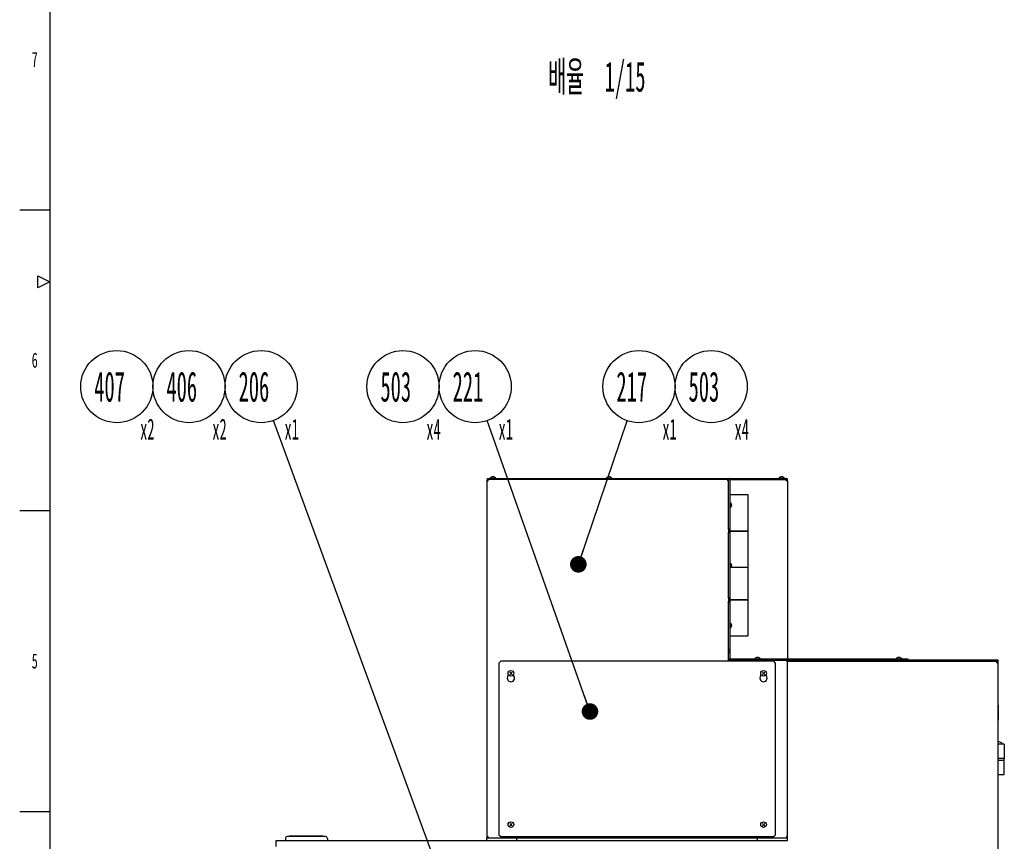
# Model space of a CAD drawing. Header units: millimetres. Extents: x 0 to 12585, y -1 to 8895.
# Tile 5 of 52: x 300 to 2755, y 3075 to 5124. Entities that reach past the tile are written whole.
import ezdxf

# ---------------------------------------------------------------- set-up
doc = ezdxf.new("R2010")
doc.units = ezdxf.units.MM
doc.header["$LTSCALE"] = 693.825
doc.layers.get('0').update_dxf_attribs({"linetype": 'CONTINUOUS'})
for name, color, linetype in [('02___PRT_ALL_AXES', 7, 'CONTINUOUS'), ('7_ALL_FEATURES', 7, 'CONTINUOUS'), ('ALL_AXIS', 7, 'CONTINUOUS'), ('ALL_COSM_SKETCH', 7, 'CONTINUOUS')]:
    doc.layers.add(name, color=color, linetype=linetype)
doc.styles.get("Standard").update_dxf_attribs({"font": 'txt', "width": 0.5})
doc.styles.add('TEXTSTYLE_2', font='txt', dxfattribs={"width": 0.6})
doc.dimstyles.get("Standard").update_dxf_attribs({"dimtxt": 52.5, "dimasz": 41.4, "dimexe": 2, "dimexo": 1, "dimtad": 1, "dimdec": 3, "dimdsep": 46, "dimtxsty": 'Standard', "dimblk": '_FILLED', "dimblk1": '_FILLED', "dimblk2": '_FILLED', "dimcen": 0.09, "dimadec": 3, "dimazin": 2, "dimtol": 1, "dimtp": 0.05, "dimtm": 0.05, "dimtfac": 1, "dimtdec": 3, "dimtofl": 0, "dimtmove": 0, "dimatfit": 3, "dimldrblk": '_FILLED', "dimfxl": 0, "dimtolj": 1, "dimarcsym": 0})

# ---------------------------------------------------------------- blocks, each defined once
blk = doc.blocks.new('_FILLED')
at = {"color": 0, "linetype": 'ByBlock'}
blk.add_solid([(0, 0), (-1, 0.163), (-1, -0.163)], dxfattribs=at)
blk = doc.blocks.new('BOM BALLOON 99_BL25', base_point=(912.6, 4187.9))
at = {"color": 2, "linetype": 'Continuous'}
blk.add_circle((902.1, 4209), 90, dxfattribs=at)
at = {"color": 2, "linetype": 'Continuous', "width": 0.5}
for s, height, p in [('206', 75, (845.9, 4171.5)), ('x1', 52.5, (960.5, 4076.8))]:
    blk.add_text(s, height=height, dxfattribs=at).set_placement(p)
blk = doc.blocks.new('BOM BALLOON 110_BL27', base_point=(1854.7, 4187.9))
at = {"color": 2, "linetype": 'Continuous'}
blk.add_circle((1844.3, 4209), 90, dxfattribs=at)
at = {"color": 2, "linetype": 'Continuous', "width": 0.5}
for s, height, p in [('217', 75, (1788, 4171.5)), ('x1', 52.5, (1902.7, 4076.8))]:
    blk.add_text(s, height=height, dxfattribs=at).set_placement(p)
blk = doc.blocks.new('BOM BALLOON 114_BL28', base_point=(1446.3, 4187.9))
at = {"color": 2, "linetype": 'Continuous'}
blk.add_circle((1435.8, 4209), 90, dxfattribs=at)
at = {"color": 2, "linetype": 'Continuous', "width": 0.5}
for s, height, p in [('221', 75, (1379.6, 4171.5)), ('x1', 52.5, (1494.2, 4076.8))]:
    blk.add_text(s, height=height, dxfattribs=at).set_placement(p)
blk = doc.blocks.new('BOM BALLOON 215_BL62', base_point=(2034.7, 4187.9))
at = {"color": 2, "linetype": 'Continuous'}
blk.add_circle((2024.3, 4209), 90, dxfattribs=at)
at = {"color": 2, "linetype": 'Continuous', "width": 0.5}
for s, height, p in [('503', 75, (1968, 4171.5)), ('x4', 52.5, (2082.7, 4076.8))]:
    blk.add_text(s, height=height, dxfattribs=at).set_placement(p)
blk = doc.blocks.new('BOM BALLOON 216_BL63', base_point=(1266.3, 4187.9))
at = {"color": 2, "linetype": 'Continuous'}
blk.add_circle((1255.8, 4209), 90, dxfattribs=at)
at = {"color": 2, "linetype": 'Continuous', "width": 0.5}
for s, height, p in [('503', 75, (1199.6, 4171.5)), ('x4', 52.5, (1314.2, 4076.8))]:
    blk.add_text(s, height=height, dxfattribs=at).set_placement(p)
blk = doc.blocks.new('BOM BALLOON 220_BL64', base_point=(732.6, 4187.9))
at = {"color": 2, "linetype": 'Continuous'}
blk.add_circle((722.1, 4209), 90, dxfattribs=at)
at = {"color": 2, "linetype": 'Continuous', "width": 0.5}
for s, height, p in [('406', 75, (665.9, 4171.5)), ('x2', 52.5, (780.5, 4076.8))]:
    blk.add_text(s, height=height, dxfattribs=at).set_placement(p)
blk = doc.blocks.new('BOM BALLOON 221_BL65', base_point=(552.6, 4187.9))
at = {"color": 2, "linetype": 'Continuous'}
blk.add_circle((542.1, 4209), 90, dxfattribs=at)
at = {"color": 2, "linetype": 'Continuous', "width": 0.5}
for s, height, p in [('407', 75, (485.9, 4171.5)), ('x2', 52.5, (600.5, 4076.8))]:
    blk.add_text(s, height=height, dxfattribs=at).set_placement(p)

msp = doc.modelspace()

# ---------------------------------------------------------------- linework, layer by layer
at = {"color": 7, "linetype": 'Continuous'}
for p, q in [((375, 8759.9999), (375, 150)), ((2739.9608, 3414.7717), (2740.4108, 3414.7717)), ((2740.4108, 3414.7717), (2740.4108, 3377.2717)), ((2739.9608, 3377.2717), (2740.4108, 3377.2717)), ((1062.5857, 3087.0217), (967.3359, 3087.0217)), ((975.2108, 3089.2717), (1054.7108, 3089.2717))]:
    msp.add_line(p, q, dxfattribs=at)
at = {"color": 2, "linetype": 'Continuous'}
for p, q in [((300.0002, 4649.9998), (375, 4649.9998)), ((345.0001, 4454.9998), (345.0001, 4485.0001)), ((345.0001, 4485.0001), (375, 4469.9997)), ((375, 4469.9997), (345.0001, 4454.9998)), ((300.0002, 3899.9997), (375, 3899.9997)), ((300.0002, 3149.9997), (375, 3149.9997))]:
    msp.add_line(p, q, dxfattribs=at)
at = {"color": 3, "linetype": 'Continuous'}
for p, q in [((2214.9608, 3077.2717), (2214.9608, 3523.7889)), ((2736.5108, 3520.3717), (2736.5108, 3523.8217)), ((2736.5108, 3520.3717), (2739.9608, 3520.3717)), ((2739.9608, 939.7717), (2739.9608, 3520.3717)), ((2755.3357, 3317.2717), (2739.9608, 3317.2717)), ((2755.3358, 3317.2717), (2755.3358, 3282.0217)), ((2755.3357, 3282.0217), (2739.9608, 3282.0217)), ((2739.9608, 3277.5217), (2755.3357, 3277.5217)), ((2755.3358, 3242.2717), (2755.3358, 3277.5217)), ((2739.9608, 3242.2717), (2755.3357, 3242.2717)), ((939.9608, 3062.1302), (939.9608, 3077.2717)), ((939.9608, 3077.2717), (2214.9608, 3077.2717))]:
    msp.add_line(p, q, dxfattribs=at)
at = {"color": 7, "linetype": 'Continuous'}
for centre, radius, start, end in [((967.3358, 3082.1467), 4.875, 90, 180), ((975.2108, 3087.0217), 2.25, 90, 180), ((1054.7108, 3087.0217), 2.25, 0, 90), ((1062.5858, 3082.1467), 4.875, 0, 90)]:
    msp.add_arc(centre, radius, start, end, dxfattribs=at)
at = {"layer": '02___PRT_ALL_AXES', "color": 7, "linetype": 'Continuous'}
for p, q in [((2754.9608, 3277.5217), (2754.9608, 3282.0217)), ((962.4608, 3082.1467), (962.4608, 3077.2717)), ((1067.4608, 3082.1467), (1067.4608, 3077.2717))]:
    msp.add_line(p, q, dxfattribs=at)
for centre in [(1524.9608, 3482.2717), (2154.9608, 3482.2717)]:
    msp.add_arc(centre, 9, 125.7381686, 54.2618314, dxfattribs=at)
at = {"layer": '7_ALL_FEATURES', "color": 7, "linetype": 'Continuous'}
for p, q in [((1466.4608, 3977.2717), (1466.4608, 3980.2717)), ((1470.9608, 3977.2717), (1470.9608, 3980.2717)), ((2208.9608, 3980.2717), (2208.9608, 3977.2717)), ((2213.4608, 3980.2717), (2213.4608, 3977.2717)), ((1467.9608, 3977.2717), (1466.4608, 3977.2717)), ((2067.9608, 3977.2717), (1469.4608, 3977.2717)), ((2067.9608, 3852.7717), (2067.9608, 3977.2717)), ((2070.9608, 3977.2717), (2210.4608, 3977.2717)), ((2070.9608, 3939.7717), (2115.9608, 3939.7717)), ((2115.9608, 3939.7717), (2115.9608, 3849.7717)), ((2067.9608, 3854.2717), (2070.9608, 3854.2717)), ((2067.9608, 3849.7717), (2115.9608, 3849.7717)), ((2067.9608, 3849.0217), (2115.9608, 3849.0217)), ((2067.9608, 3681.0217), (2067.9608, 3846.0217)), ((2070.9608, 3844.5217), (2067.9608, 3844.5217)), ((2070.9608, 3849.0217), (2070.9608, 3678.0217)), ((2115.9608, 3849.0217), (2115.9608, 3678.0217)), ((2073.4698, 3759.0217), (2115.9608, 3759.0217)), ((2070.9608, 3682.5217), (2067.9608, 3682.5217)), ((2067.9608, 3678.0217), (2115.9608, 3678.0217)), ((2067.9608, 3677.2717), (2115.9608, 3677.2717)), ((2067.9608, 3552.7717), (2067.9608, 3674.2717)), ((2067.9608, 3672.7717), (2070.9608, 3672.7717)), ((2115.9608, 3677.2717), (2115.9608, 3587.2717)), ((2070.9608, 3587.2717), (2115.9608, 3587.2717)), ((2067.9608, 3554.2717), (2070.9608, 3554.2717)), ((2070.9608, 3549.7717), (2067.9608, 3549.7717)), ((2070.9608, 3545.2717), (2067.9608, 3545.2717)), ((2070.9608, 3549.7717), (2070.9608, 3530.2717)), ((1499.4608, 3524.2717), (1494.9608, 3519.7717)), ((1494.9608, 3519.7717), (1494.9608, 3091.5217)), ((2180.4608, 3524.2717), (1499.4608, 3524.2717)), ((2070.9608, 3530.2717), (2514.9608, 3530.2717)), ((2184.9608, 3519.7717), (2180.4608, 3524.2717)), ((2184.9608, 3091.5217), (2184.9608, 3519.7717)), ((2214.9608, 3523.8217), (2214.9608, 3527.2717)), ((2739.9608, 3527.2717), (2214.9608, 3527.2717)), ((2514.9608, 3530.2717), (2514.9608, 3527.2717)), ((2739.9608, 3520.3717), (2739.9608, 3527.2717)), ((2749.5608, 3321.0217), (2739.9608, 3324.0217)), ((2749.5608, 3321.0217), (2749.5608, 3317.2717)), ((1464.9608, 3077.2717), (1464.9608, 3084.0217)), ((1464.9608, 3084.0217), (2214.9608, 3084.0217)), ((1464.9608, 3077.2717), (2214.9608, 3077.2717)), ((1494.9608, 3091.5217), (1499.4608, 3087.0217)), ((1499.4608, 3087.0217), (2180.4608, 3087.0217)), ((1539.9608, 3077.2717), (1539.9608, 3084.0217)), ((2139.9608, 3077.2717), (2139.9608, 3084.0217)), ((2180.4608, 3087.0217), (2184.9608, 3091.5217)), ((2214.9608, 3077.2717), (2214.9608, 3084.0217))]:
    msp.add_line(p, q, dxfattribs=at)
at = {"layer": '7_ALL_FEATURES', "color": 3, "linetype": 'Continuous'}
for p, q in [((1466.4608, 3980.2717), (2213.4608, 3980.2717)), ((1464.9608, 3974.2717), (1464.9608, 3087.0217)), ((1464.9608, 3974.2717), (1467.9608, 3974.2717)), ((1467.9608, 3974.2717), (1467.9608, 3977.2717)), ((1469.4608, 3977.2717), (1467.9608, 3977.2717)), ((2064.9608, 3977.2717), (2064.9608, 3974.2717)), ((2067.9608, 3974.2717), (2064.9608, 3974.2717)), ((2070.9608, 3977.2717), (2070.9608, 3849.7717)), ((2210.4608, 3977.2717), (2211.9608, 3977.2717)), ((2211.9608, 3974.2717), (2211.9608, 3977.2717)), ((2211.9608, 3974.2717), (2214.9608, 3974.2717)), ((2214.9608, 3974.2717), (2214.9608, 3530.2717)), ((2067.9608, 3852.7717), (2067.9608, 3846.0217)), ((2067.9608, 3681.0217), (2067.9608, 3674.2717)), ((2070.9608, 3677.2717), (2070.9608, 3549.7717)), ((2067.9608, 3527.2717), (2067.9608, 3552.7717)), ((2067.9608, 3527.2717), (2214.9608, 3527.2717)), ((2211.9608, 3527.2717), (2211.9608, 3524.2717)), ((2214.9608, 3524.2717), (2211.9608, 3524.2717)), ((2739.9608, 3523.8217), (2214.9608, 3523.8217)), ((1464.9608, 3087.0217), (1467.9608, 3087.0217)), ((1467.9608, 3084.0217), (1467.9608, 3087.0217)), ((2211.9608, 3087.0217), (2211.9608, 3084.0217)), ((2214.9608, 3087.0217), (2211.9608, 3087.0217))]:
    msp.add_line(p, q, dxfattribs=at)
for centre, start, end in [((2067.9608, 3977.2717), 0, 90), ((1467.9608, 3974.2717), 90, 180), ((2211.9608, 3974.2717), 0, 90), ((2070.9608, 3530.2717), 180, 270), ((1467.9608, 3087.0217), 180, 270), ((2211.9608, 3087.0217), 281.462832, 326.25)]:
    msp.add_arc(centre, 3, start, end, dxfattribs=at)
at = {"layer": 'ALL_AXIS', "color": 7, "linetype": 'Continuous'}
for p, q in [((1472.9108, 3980.7044), (1472.9108, 3980.2717)), ((1472.9108, 3980.7044), (1487.0108, 3980.7044)), ((1487.0108, 3980.7044), (1487.0108, 3980.2717)), ((1762.4108, 3980.7044), (1762.4108, 3980.2717)), ((1762.4108, 3980.7044), (1776.5108, 3980.7044)), ((1776.5108, 3980.7044), (1776.5108, 3980.2717)), ((2192.9108, 3980.7044), (2192.9108, 3980.2717)), ((2192.9108, 3980.7044), (2207.0108, 3980.7044)), ((2207.0108, 3980.7044), (2207.0108, 3980.2717)), ((2071.3935, 3920.5717), (2070.9608, 3920.5717)), ((2071.3935, 3906.4717), (2070.9608, 3906.4717)), ((2071.3935, 3906.4717), (2071.3935, 3920.5717)), ((2071.3935, 3770.5717), (2070.9608, 3770.5717)), ((2071.3935, 3756.4717), (2071.3935, 3770.5717)), ((2071.3935, 3756.4717), (2070.9608, 3756.4717)), ((2071.3935, 3620.5717), (2070.9608, 3620.5717)), ((2071.3935, 3606.4717), (2071.3935, 3620.5717)), ((2071.3935, 3606.4717), (2070.9608, 3606.4717)), ((2132.9108, 3530.7044), (2132.9108, 3530.2717)), ((2132.9108, 3530.7044), (2147.0108, 3530.7044)), ((2147.0108, 3530.7044), (2147.0108, 3530.2717)), ((2485.4108, 3530.7044), (2485.4108, 3530.2717)), ((2485.4108, 3530.7044), (2499.5108, 3530.7044)), ((2499.5108, 3530.7044), (2499.5108, 3530.2717))]:
    msp.add_line(p, q, dxfattribs=at)
for centre in [(1524.9608, 3494.2717), (2154.9608, 3494.2717), (1524.9608, 3117.0217), (2154.9608, 3117.0217)]:
    msp.add_circle(centre, 7.05, dxfattribs=at)
for centre, start, end in [((1479.9608, 3974.8717), 39.6019271, 140.3980729), ((1769.4608, 3974.8717), 39.6019271, 140.3980729), ((2199.9608, 3974.8717), 39.6019271, 140.3980729), ((2065.5608, 3913.5217), 309.6019271, 50.3980729), ((2065.5608, 3763.5217), 309.6019271, 50.3980729), ((2065.5608, 3613.5217), 309.6019271, 50.3980729), ((2139.9608, 3524.8717), 39.6019271, 140.3980729), ((2492.4608, 3524.8717), 39.6019271, 140.3980729)]:
    msp.add_arc(centre, 9.15, start, end, dxfattribs=at)
at = {"layer": 'ALL_COSM_SKETCH', "color": 7, "linetype": 'Continuous'}
for p, q in [((1527.9519, 3497.2628), (1521.9697, 3491.2807)), ((1527.9519, 3491.2807), (1521.9697, 3497.2628)), ((2157.9519, 3497.2628), (2151.9697, 3491.2807)), ((2157.9519, 3491.2807), (2151.9697, 3497.2628)), ((1527.9519, 3120.0128), (1521.9697, 3114.0307)), ((1527.9519, 3114.0307), (1521.9697, 3120.0128)), ((2157.9519, 3120.0128), (2151.9697, 3114.0307)), ((2157.9519, 3114.0307), (2151.9697, 3120.0128))]:
    msp.add_line(p, q, dxfattribs=at)
for points, knots in [([(1478.9581, 3983.9112), (1478.9164, 3983.9004), (1478.8332, 3983.8788), (1478.7289, 3983.8514), (1478.6563, 3983.833), (1478.6142, 3983.8214), (1478.5699, 3983.8056), (1478.5152, 3983.7874), (1478.4493, 3983.7648), (1478.3833, 3983.7425), (1478.3288, 3983.7237), (1478.2842, 3983.7092), (1478.243, 3983.6925), (1478.1724, 3983.6623), (1478.091, 3983.628), (1478.0201, 3983.5983), (1477.9794, 3983.5808), (1477.9495, 3983.5691), (1477.917, 3983.5518), (1477.8747, 3983.5306), (1477.8002, 3983.4927), (1477.7154, 3983.4496), (1477.6406, 3983.4121), (1477.5987, 3983.3902), (1477.5604, 3983.3667), (1477.5113, 3983.3378), (1477.4528, 3983.3029), (1477.3943, 3983.2682), (1477.3453, 3983.2387), (1477.3067, 3983.2164), (1477.2763, 3983.1962), (1477.2456, 3983.1749), (1477.1843, 3983.1328), (1477.0923, 3983.0695), (1477.0106, 3983.0134), (1476.9697, 3982.9853)], [0, 0, 0, 0, 0.0625, 0.125, 0.15625, 0.171875, 0.1875, 0.21875, 0.25, 0.28125, 0.3125, 0.328125, 0.34375, 0.375, 0.4375, 0.46875, 0.484375, 0.5, 0.515625, 0.53125, 0.5625, 0.625, 0.65625, 0.671875, 0.6875, 0.71875, 0.75, 0.78125, 0.8125, 0.828125, 0.84375, 0.859375, 0.875, 0.9375, 1, 1, 1, 1]), ([(1479.9608, 3984.0217), (1479.9213, 3984.021), (1479.862, 3984.0202), (1479.783, 3984.0183), (1479.7336, 3984.0154), (1479.6942, 3984.0134), (1479.6692, 3984.012), (1479.65, 3984.0112), (1479.628, 3984.0094), (1479.5883, 3984.0057), (1479.5431, 3984.0018), (1479.4986, 3983.9977), (1479.4632, 3983.995), (1479.4352, 3983.991), (1479.3954, 3983.9861), (1479.3561, 3983.981), (1479.3219, 3983.9768), (1479.3017, 3983.9741), (1479.2787, 3983.9702), (1479.2509, 3983.9657), (1479.206, 3983.9583), (1479.161, 3983.9511), (1479.1166, 3983.9435), (1479.0538, 3983.9303), (1479.0004, 3983.9198), (1478.9581, 3983.9112)], [0, 0, 0, 0, 0.125, 0.1875, 0.25, 0.28125, 0.3125, 0.328125, 0.34375, 0.375, 0.4375, 0.46875, 0.5, 0.53125, 0.5625, 0.625, 0.65625, 0.671875, 0.6875, 0.71875, 0.75, 0.8125, 0.84375, 0.875, 1, 1, 1, 1]), ([(1480.9635, 3983.9112), (1480.9244, 3983.9192), (1480.8657, 3983.9313), (1480.7875, 3983.9468), (1480.7383, 3983.9547), (1480.6992, 3983.9614), (1480.6744, 3983.9655), (1480.6553, 3983.9689), (1480.6334, 3983.9719), (1480.5937, 3983.977), (1480.5487, 3983.983), (1480.5042, 3983.9888), (1480.469, 3983.9938), (1480.4409, 3983.996), (1480.401, 3983.9999), (1480.3616, 3984.0035), (1480.3274, 3984.0069), (1480.3072, 3984.0086), (1480.284, 3984.0098), (1480.2561, 3984.0115), (1480.2109, 3984.014), (1480.1656, 3984.0167), (1480.1209, 3984.0189), (1480.0574, 3984.0197), (1480.0036, 3984.0209), (1479.9608, 3984.0217)], [0, 0, 0, 0, 0.125, 0.1875, 0.25, 0.28125, 0.3125, 0.328125, 0.34375, 0.375, 0.4375, 0.46875, 0.5, 0.53125, 0.5625, 0.625, 0.65625, 0.671875, 0.6875, 0.71875, 0.75, 0.8125, 0.84375, 0.875, 1, 1, 1, 1]), ([(1482.9519, 3982.9853), (1482.9138, 3983.0116), (1482.8378, 3983.0641), (1482.7424, 3983.1298), (1482.6763, 3983.1759), (1482.6376, 3983.2019), (1482.5953, 3983.2265), (1482.5436, 3983.2578), (1482.4811, 3983.2951), (1482.4187, 3983.3325), (1482.3669, 3983.3632), (1482.3249, 3983.389), (1482.2848, 3983.4102), (1482.2153, 3983.4452), (1482.1354, 3983.4861), (1482.0659, 3983.5217), (1482.0258, 3983.5419), (1481.9969, 3983.5576), (1481.9635, 3983.5709), (1481.9205, 3983.5894), (1481.8446, 3983.6216), (1481.7584, 3983.6581), (1481.6824, 3983.6908), (1481.6396, 3983.7084), (1481.5988, 3983.7217), (1481.5472, 3983.7397), (1481.4855, 3983.7608), (1481.4239, 3983.782), (1481.3721, 3983.7994), (1481.3317, 3983.814), (1481.2877, 3983.8262), (1481.2091, 3983.8465), (1481.0976, 3983.876), (1481.0082, 3983.8994), (1480.9635, 3983.9112)], [0, 0, 0, 0, 0.0625, 0.125, 0.15625, 0.171875, 0.1875, 0.21875, 0.25, 0.28125, 0.3125, 0.328125, 0.34375, 0.375, 0.4375, 0.46875, 0.484375, 0.5, 0.515625, 0.53125, 0.5625, 0.625, 0.65625, 0.671875, 0.6875, 0.71875, 0.75, 0.78125, 0.8125, 0.828125, 0.84375, 0.875, 0.9375, 1, 1, 1, 1]), ([(1768.4581, 3983.9112), (1768.4164, 3983.9004), (1768.3332, 3983.8788), (1768.2289, 3983.8514), (1768.1563, 3983.833), (1768.1142, 3983.8214), (1768.0699, 3983.8056), (1768.0152, 3983.7874), (1767.9493, 3983.7648), (1767.8833, 3983.7425), (1767.8288, 3983.7237), (1767.7842, 3983.7092), (1767.743, 3983.6925), (1767.6724, 3983.6623), (1767.591, 3983.628), (1767.5201, 3983.5983), (1767.4794, 3983.5808), (1767.4495, 3983.5691), (1767.417, 3983.5518), (1767.3747, 3983.5306), (1767.3002, 3983.4927), (1767.2154, 3983.4496), (1767.1406, 3983.4121), (1767.0987, 3983.3902), (1767.0604, 3983.3667), (1767.0113, 3983.3378), (1766.9528, 3983.3029), (1766.8943, 3983.2682), (1766.8453, 3983.2387), (1766.8067, 3983.2164), (1766.7763, 3983.1962), (1766.7456, 3983.1749), (1766.6843, 3983.1328), (1766.5923, 3983.0695), (1766.5106, 3983.0134), (1766.4697, 3982.9853)], [0, 0, 0, 0, 0.0625, 0.125, 0.15625, 0.171875, 0.1875, 0.21875, 0.25, 0.28125, 0.3125, 0.328125, 0.34375, 0.375, 0.4375, 0.46875, 0.484375, 0.5, 0.515625, 0.53125, 0.5625, 0.625, 0.65625, 0.671875, 0.6875, 0.71875, 0.75, 0.78125, 0.8125, 0.828125, 0.84375, 0.859375, 0.875, 0.9375, 1, 1, 1, 1]), ([(1769.4608, 3984.0217), (1769.4213, 3984.021), (1769.362, 3984.0202), (1769.283, 3984.0183), (1769.2336, 3984.0154), (1769.1942, 3984.0134), (1769.1692, 3984.012), (1769.15, 3984.0112), (1769.128, 3984.0094), (1769.0883, 3984.0057), (1769.0431, 3984.0018), (1768.9986, 3983.9977), (1768.9632, 3983.995), (1768.9352, 3983.991), (1768.8954, 3983.9861), (1768.8561, 3983.981), (1768.8219, 3983.9768), (1768.8017, 3983.9741), (1768.7787, 3983.9702), (1768.7509, 3983.9657), (1768.706, 3983.9583), (1768.661, 3983.9511), (1768.6166, 3983.9435), (1768.5538, 3983.9303), (1768.5004, 3983.9198), (1768.4581, 3983.9112)], [0, 0, 0, 0, 0.125, 0.1875, 0.25, 0.28125, 0.3125, 0.328125, 0.34375, 0.375, 0.4375, 0.46875, 0.5, 0.53125, 0.5625, 0.625, 0.65625, 0.671875, 0.6875, 0.71875, 0.75, 0.8125, 0.84375, 0.875, 1, 1, 1, 1]), ([(1770.4635, 3983.9112), (1770.4244, 3983.9192), (1770.3657, 3983.9313), (1770.2875, 3983.9468), (1770.2383, 3983.9547), (1770.1992, 3983.9614), (1770.1744, 3983.9655), (1770.1553, 3983.9689), (1770.1334, 3983.9719), (1770.0937, 3983.977), (1770.0487, 3983.983), (1770.0042, 3983.9888), (1769.969, 3983.9938), (1769.9409, 3983.996), (1769.901, 3983.9999), (1769.8616, 3984.0035), (1769.8274, 3984.0069), (1769.8072, 3984.0086), (1769.784, 3984.0098), (1769.7561, 3984.0115), (1769.7109, 3984.014), (1769.6656, 3984.0167), (1769.6209, 3984.0189), (1769.5574, 3984.0197), (1769.5036, 3984.0209), (1769.4608, 3984.0217)], [0, 0, 0, 0, 0.125, 0.1875, 0.25, 0.28125, 0.3125, 0.328125, 0.34375, 0.375, 0.4375, 0.46875, 0.5, 0.53125, 0.5625, 0.625, 0.65625, 0.671875, 0.6875, 0.71875, 0.75, 0.8125, 0.84375, 0.875, 1, 1, 1, 1]), ([(1772.4519, 3982.9853), (1772.4138, 3983.0116), (1772.3378, 3983.0641), (1772.2424, 3983.1298), (1772.1763, 3983.1759), (1772.1376, 3983.2019), (1772.0953, 3983.2265), (1772.0436, 3983.2578), (1771.9811, 3983.2951), (1771.9187, 3983.3325), (1771.8669, 3983.3632), (1771.8249, 3983.389), (1771.7848, 3983.4102), (1771.7153, 3983.4452), (1771.6354, 3983.4861), (1771.5659, 3983.5217), (1771.5258, 3983.5419), (1771.4969, 3983.5576), (1771.4635, 3983.5709), (1771.4205, 3983.5894), (1771.3446, 3983.6216), (1771.2584, 3983.6581), (1771.1824, 3983.6908), (1771.1396, 3983.7084), (1771.0988, 3983.7217), (1771.0472, 3983.7397), (1770.9855, 3983.7608), (1770.9239, 3983.782), (1770.8721, 3983.7994), (1770.8317, 3983.814), (1770.7877, 3983.8262), (1770.7091, 3983.8465), (1770.5976, 3983.876), (1770.5082, 3983.8994), (1770.4635, 3983.9112)], [0, 0, 0, 0, 0.0625, 0.125, 0.15625, 0.171875, 0.1875, 0.21875, 0.25, 0.28125, 0.3125, 0.328125, 0.34375, 0.375, 0.4375, 0.46875, 0.484375, 0.5, 0.515625, 0.53125, 0.5625, 0.625, 0.65625, 0.671875, 0.6875, 0.71875, 0.75, 0.78125, 0.8125, 0.828125, 0.84375, 0.875, 0.9375, 1, 1, 1, 1]), ([(2198.9581, 3983.9112), (2198.9164, 3983.9004), (2198.8332, 3983.8788), (2198.7289, 3983.8514), (2198.6563, 3983.833), (2198.6142, 3983.8214), (2198.5699, 3983.8056), (2198.5152, 3983.7874), (2198.4493, 3983.7648), (2198.3833, 3983.7425), (2198.3288, 3983.7237), (2198.2842, 3983.7092), (2198.243, 3983.6925), (2198.1724, 3983.6623), (2198.091, 3983.628), (2198.0201, 3983.5983), (2197.9794, 3983.5808), (2197.9495, 3983.5691), (2197.917, 3983.5518), (2197.8747, 3983.5306), (2197.8002, 3983.4927), (2197.7154, 3983.4496), (2197.6406, 3983.4121), (2197.5987, 3983.3902), (2197.5604, 3983.3667), (2197.5113, 3983.3378), (2197.4528, 3983.3029), (2197.3943, 3983.2682), (2197.3453, 3983.2387), (2197.3067, 3983.2164), (2197.2763, 3983.1962), (2197.2456, 3983.1749), (2197.1843, 3983.1328), (2197.0923, 3983.0695), (2197.0106, 3983.0134), (2196.9697, 3982.9853)], [0, 0, 0, 0, 0.0625, 0.125, 0.15625, 0.171875, 0.1875, 0.21875, 0.25, 0.28125, 0.3125, 0.328125, 0.34375, 0.375, 0.4375, 0.46875, 0.484375, 0.5, 0.515625, 0.53125, 0.5625, 0.625, 0.65625, 0.671875, 0.6875, 0.71875, 0.75, 0.78125, 0.8125, 0.828125, 0.84375, 0.859375, 0.875, 0.9375, 1, 1, 1, 1]), ([(2199.9608, 3984.0217), (2199.9213, 3984.021), (2199.862, 3984.0202), (2199.783, 3984.0183), (2199.7336, 3984.0154), (2199.6942, 3984.0134), (2199.6692, 3984.012), (2199.65, 3984.0112), (2199.628, 3984.0094), (2199.5883, 3984.0057), (2199.5431, 3984.0018), (2199.4986, 3983.9977), (2199.4632, 3983.995), (2199.4352, 3983.991), (2199.3954, 3983.9861), (2199.3561, 3983.981), (2199.3219, 3983.9768), (2199.3017, 3983.9741), (2199.2787, 3983.9702), (2199.2509, 3983.9657), (2199.206, 3983.9583), (2199.161, 3983.9511), (2199.1166, 3983.9435), (2199.0538, 3983.9303), (2199.0004, 3983.9198), (2198.9581, 3983.9112)], [0, 0, 0, 0, 0.125, 0.1875, 0.25, 0.28125, 0.3125, 0.328125, 0.34375, 0.375, 0.4375, 0.46875, 0.5, 0.53125, 0.5625, 0.625, 0.65625, 0.671875, 0.6875, 0.71875, 0.75, 0.8125, 0.84375, 0.875, 1, 1, 1, 1]), ([(2200.9635, 3983.9112), (2200.9244, 3983.9192), (2200.8657, 3983.9313), (2200.7875, 3983.9468), (2200.7383, 3983.9547), (2200.6992, 3983.9614), (2200.6744, 3983.9655), (2200.6553, 3983.9689), (2200.6334, 3983.9719), (2200.5937, 3983.977), (2200.5487, 3983.983), (2200.5042, 3983.9888), (2200.469, 3983.9938), (2200.4409, 3983.996), (2200.401, 3983.9999), (2200.3616, 3984.0035), (2200.3274, 3984.0069), (2200.3072, 3984.0086), (2200.284, 3984.0098), (2200.2561, 3984.0115), (2200.2109, 3984.014), (2200.1656, 3984.0167), (2200.1209, 3984.0189), (2200.0574, 3984.0197), (2200.0036, 3984.0209), (2199.9608, 3984.0217)], [0, 0, 0, 0, 0.125, 0.1875, 0.25, 0.28125, 0.3125, 0.328125, 0.34375, 0.375, 0.4375, 0.46875, 0.5, 0.53125, 0.5625, 0.625, 0.65625, 0.671875, 0.6875, 0.71875, 0.75, 0.8125, 0.84375, 0.875, 1, 1, 1, 1]), ([(2202.9519, 3982.9853), (2202.9138, 3983.0116), (2202.8378, 3983.0641), (2202.7424, 3983.1298), (2202.6763, 3983.1759), (2202.6376, 3983.2019), (2202.5953, 3983.2265), (2202.5436, 3983.2578), (2202.4811, 3983.2951), (2202.4187, 3983.3325), (2202.3669, 3983.3632), (2202.3249, 3983.389), (2202.2848, 3983.4102), (2202.2153, 3983.4452), (2202.1354, 3983.4861), (2202.0659, 3983.5217), (2202.0258, 3983.5419), (2201.9969, 3983.5576), (2201.9635, 3983.5709), (2201.9205, 3983.5894), (2201.8446, 3983.6216), (2201.7584, 3983.6581), (2201.6824, 3983.6908), (2201.6396, 3983.7084), (2201.5988, 3983.7217), (2201.5472, 3983.7397), (2201.4855, 3983.7608), (2201.4239, 3983.782), (2201.3721, 3983.7994), (2201.3317, 3983.814), (2201.2877, 3983.8262), (2201.2091, 3983.8465), (2201.0976, 3983.876), (2201.0082, 3983.8994), (2200.9635, 3983.9112)], [0, 0, 0, 0, 0.0625, 0.125, 0.15625, 0.171875, 0.1875, 0.21875, 0.25, 0.28125, 0.3125, 0.328125, 0.34375, 0.375, 0.4375, 0.46875, 0.484375, 0.5, 0.515625, 0.53125, 0.5625, 0.625, 0.65625, 0.671875, 0.6875, 0.71875, 0.75, 0.78125, 0.8125, 0.828125, 0.84375, 0.875, 0.9375, 1, 1, 1, 1]), ([(2073.6743, 3916.5128), (2073.7006, 3916.4747), (2073.7532, 3916.3987), (2073.8188, 3916.3034), (2073.865, 3916.2372), (2073.891, 3916.1985), (2073.9156, 3916.1562), (2073.9469, 3916.1045), (2073.9841, 3916.0421), (2074.0216, 3915.9796), (2074.0523, 3915.9278), (2074.0781, 3915.8859), (2074.0993, 3915.8457), (2074.1343, 3915.7762), (2074.1752, 3915.6964), (2074.2108, 3915.6269), (2074.2309, 3915.5867), (2074.2467, 3915.5578), (2074.26, 3915.5244), (2074.2785, 3915.4815), (2074.3106, 3915.4056), (2074.3472, 3915.3193), (2074.3799, 3915.2433), (2074.3975, 3915.2005), (2074.4107, 3915.1598), (2074.4288, 3915.1081), (2074.4498, 3915.0464), (2074.4711, 3914.9848), (2074.4885, 3914.933), (2074.5031, 3914.8926), (2074.5153, 3914.8486), (2074.5356, 3914.77), (2074.5651, 3914.6585), (2074.5885, 3914.5691), (2074.6002, 3914.5244)], [0, 0, 0, 0, 0.0625, 0.125, 0.15625, 0.171875, 0.1875, 0.21875, 0.25, 0.28125, 0.3125, 0.328125, 0.34375, 0.375, 0.4375, 0.46875, 0.484375, 0.5, 0.515625, 0.53125, 0.5625, 0.625, 0.65625, 0.671875, 0.6875, 0.71875, 0.75, 0.78125, 0.8125, 0.828125, 0.84375, 0.875, 0.9375, 1, 1, 1, 1]), ([(2074.6002, 3912.519), (2074.5894, 3912.4774), (2074.5678, 3912.3941), (2074.5405, 3912.2899), (2074.5221, 3912.2173), (2074.5104, 3912.1752), (2074.4947, 3912.1308), (2074.4764, 3912.0761), (2074.4539, 3912.0102), (2074.4316, 3911.9443), (2074.4127, 3911.8897), (2074.3982, 3911.8451), (2074.3815, 3911.8039), (2074.3513, 3911.7333), (2074.3171, 3911.6519), (2074.2874, 3911.581), (2074.2698, 3911.5403), (2074.2582, 3911.5104), (2074.2408, 3911.478), (2074.2197, 3911.4356), (2074.1817, 3911.3611), (2074.1387, 3911.2763), (2074.1012, 3911.2015), (2074.0793, 3911.1597), (2074.0557, 3911.1213), (2074.0269, 3911.0722), (2073.992, 3911.0137), (2073.9573, 3910.9552), (2073.9278, 3910.9063), (2073.9055, 3910.8676), (2073.8852, 3910.8373), (2073.864, 3910.8065), (2073.8219, 3910.7453), (2073.7586, 3910.6533), (2073.7024, 3910.5715), (2073.6743, 3910.5307)], [0, 0, 0, 0, 0.0625, 0.125, 0.15625, 0.171875, 0.1875, 0.21875, 0.25, 0.28125, 0.3125, 0.328125, 0.34375, 0.375, 0.4375, 0.46875, 0.484375, 0.5, 0.515625, 0.53125, 0.5625, 0.625, 0.65625, 0.671875, 0.6875, 0.71875, 0.75, 0.78125, 0.8125, 0.828125, 0.84375, 0.859375, 0.875, 0.9375, 1, 1, 1, 1]), ([(2074.6002, 3914.5244), (2074.6082, 3914.4853), (2074.6204, 3914.4267), (2074.6359, 3914.3484), (2074.6438, 3914.2993), (2074.6505, 3914.2601), (2074.6546, 3914.2353), (2074.6579, 3914.2163), (2074.661, 3914.1943), (2074.6661, 3914.1547), (2074.6721, 3914.1097), (2074.6778, 3914.0652), (2074.6829, 3914.0299), (2074.6851, 3914.0018), (2074.689, 3913.9619), (2074.6926, 3913.9226), (2074.6959, 3913.8884), (2074.6977, 3913.8681), (2074.6988, 3913.845), (2074.7005, 3913.817), (2074.7031, 3913.7718), (2074.7058, 3913.7265), (2074.708, 3913.6819), (2074.7087, 3913.6183), (2074.71, 3913.5645), (2074.7108, 3913.5217)], [0, 0, 0, 0, 0.125, 0.1875, 0.25, 0.28125, 0.3125, 0.328125, 0.34375, 0.375, 0.4375, 0.46875, 0.5, 0.53125, 0.5625, 0.625, 0.65625, 0.671875, 0.6875, 0.71875, 0.75, 0.8125, 0.84375, 0.875, 1, 1, 1, 1]), ([(2074.7108, 3913.5217), (2074.7101, 3913.4822), (2074.7093, 3913.4229), (2074.7074, 3913.3439), (2074.7044, 3913.2945), (2074.7025, 3913.2551), (2074.7011, 3913.2302), (2074.7003, 3913.211), (2074.6984, 3913.189), (2074.6948, 3913.1492), (2074.6909, 3913.1041), (2074.6868, 3913.0595), (2074.684, 3913.0241), (2074.6801, 3912.9962), (2074.6752, 3912.9563), (2074.6701, 3912.917), (2074.6659, 3912.8828), (2074.6632, 3912.8626), (2074.6593, 3912.8397), (2074.6548, 3912.8119), (2074.6474, 3912.7669), (2074.6402, 3912.7219), (2074.6326, 3912.6775), (2074.6194, 3912.6147), (2074.6088, 3912.5614), (2074.6002, 3912.519)], [0, 0, 0, 0, 0.125, 0.1875, 0.25, 0.28125, 0.3125, 0.328125, 0.34375, 0.375, 0.4375, 0.46875, 0.5, 0.53125, 0.5625, 0.625, 0.65625, 0.671875, 0.6875, 0.71875, 0.75, 0.8125, 0.84375, 0.875, 1, 1, 1, 1]), ([(2073.6743, 3766.5128), (2073.7006, 3766.4747), (2073.7532, 3766.3987), (2073.8188, 3766.3034), (2073.865, 3766.2372), (2073.891, 3766.1985), (2073.9156, 3766.1562), (2073.9469, 3766.1045), (2073.9841, 3766.0421), (2074.0216, 3765.9796), (2074.0523, 3765.9278), (2074.0781, 3765.8859), (2074.0993, 3765.8457), (2074.1343, 3765.7762), (2074.1752, 3765.6964), (2074.2108, 3765.6269), (2074.2309, 3765.5867), (2074.2467, 3765.5578), (2074.26, 3765.5244), (2074.2785, 3765.4815), (2074.3106, 3765.4056), (2074.3472, 3765.3193), (2074.3799, 3765.2433), (2074.3975, 3765.2005), (2074.4107, 3765.1598), (2074.4288, 3765.1081), (2074.4498, 3765.0464), (2074.4711, 3764.9848), (2074.4885, 3764.933), (2074.5031, 3764.8926), (2074.5153, 3764.8486), (2074.5356, 3764.77), (2074.5651, 3764.6585), (2074.5885, 3764.5691), (2074.6002, 3764.5244)], [0, 0, 0, 0, 0.0625, 0.125, 0.15625, 0.171875, 0.1875, 0.21875, 0.25, 0.28125, 0.3125, 0.328125, 0.34375, 0.375, 0.4375, 0.46875, 0.484375, 0.5, 0.515625, 0.53125, 0.5625, 0.625, 0.65625, 0.671875, 0.6875, 0.71875, 0.75, 0.78125, 0.8125, 0.828125, 0.84375, 0.875, 0.9375, 1, 1, 1, 1]), ([(2074.6002, 3762.519), (2074.5894, 3762.4774), (2074.5678, 3762.3941), (2074.5405, 3762.2899), (2074.5221, 3762.2173), (2074.5104, 3762.1752), (2074.4947, 3762.1308), (2074.4764, 3762.0761), (2074.4539, 3762.0102), (2074.4316, 3761.9443), (2074.4127, 3761.8897), (2074.3982, 3761.8451), (2074.3815, 3761.8039), (2074.3513, 3761.7333), (2074.3171, 3761.6519), (2074.2874, 3761.581), (2074.2698, 3761.5403), (2074.2582, 3761.5104), (2074.2408, 3761.478), (2074.2197, 3761.4356), (2074.1817, 3761.3611), (2074.1387, 3761.2763), (2074.1012, 3761.2015), (2074.0793, 3761.1597), (2074.0557, 3761.1213), (2074.0269, 3761.0722), (2073.992, 3761.0137), (2073.9573, 3760.9552), (2073.9278, 3760.9063), (2073.9055, 3760.8676), (2073.8852, 3760.8373), (2073.864, 3760.8065), (2073.8219, 3760.7453), (2073.7586, 3760.6533), (2073.7024, 3760.5715), (2073.6743, 3760.5307)], [0, 0, 0, 0, 0.0625, 0.125, 0.15625, 0.171875, 0.1875, 0.21875, 0.25, 0.28125, 0.3125, 0.328125, 0.34375, 0.375, 0.4375, 0.46875, 0.484375, 0.5, 0.515625, 0.53125, 0.5625, 0.625, 0.65625, 0.671875, 0.6875, 0.71875, 0.75, 0.78125, 0.8125, 0.828125, 0.84375, 0.859375, 0.875, 0.9375, 1, 1, 1, 1]), ([(2074.6002, 3764.5244), (2074.6082, 3764.4853), (2074.6204, 3764.4267), (2074.6359, 3764.3484), (2074.6438, 3764.2993), (2074.6505, 3764.2601), (2074.6546, 3764.2353), (2074.6579, 3764.2163), (2074.661, 3764.1943), (2074.6661, 3764.1547), (2074.6721, 3764.1097), (2074.6778, 3764.0652), (2074.6829, 3764.0299), (2074.6851, 3764.0018), (2074.689, 3763.9619), (2074.6926, 3763.9226), (2074.6959, 3763.8884), (2074.6977, 3763.8681), (2074.6988, 3763.845), (2074.7005, 3763.817), (2074.7031, 3763.7718), (2074.7058, 3763.7265), (2074.708, 3763.6819), (2074.7087, 3763.6183), (2074.71, 3763.5645), (2074.7108, 3763.5217)], [0, 0, 0, 0, 0.125, 0.1875, 0.25, 0.28125, 0.3125, 0.328125, 0.34375, 0.375, 0.4375, 0.46875, 0.5, 0.53125, 0.5625, 0.625, 0.65625, 0.671875, 0.6875, 0.71875, 0.75, 0.8125, 0.84375, 0.875, 1, 1, 1, 1]), ([(2074.7108, 3763.5217), (2074.7101, 3763.4822), (2074.7093, 3763.4229), (2074.7074, 3763.3439), (2074.7044, 3763.2945), (2074.7025, 3763.2551), (2074.7011, 3763.2302), (2074.7003, 3763.211), (2074.6984, 3763.189), (2074.6948, 3763.1492), (2074.6909, 3763.1041), (2074.6868, 3763.0595), (2074.684, 3763.0241), (2074.6801, 3762.9962), (2074.6752, 3762.9563), (2074.6701, 3762.917), (2074.6659, 3762.8828), (2074.6632, 3762.8626), (2074.6593, 3762.8397), (2074.6548, 3762.8119), (2074.6474, 3762.7669), (2074.6402, 3762.7219), (2074.6326, 3762.6775), (2074.6194, 3762.6147), (2074.6088, 3762.5614), (2074.6002, 3762.519)], [0, 0, 0, 0, 0.125, 0.1875, 0.25, 0.28125, 0.3125, 0.328125, 0.34375, 0.375, 0.4375, 0.46875, 0.5, 0.53125, 0.5625, 0.625, 0.65625, 0.671875, 0.6875, 0.71875, 0.75, 0.8125, 0.84375, 0.875, 1, 1, 1, 1]), ([(2073.6743, 3616.5128), (2073.7006, 3616.4747), (2073.7532, 3616.3987), (2073.8188, 3616.3034), (2073.865, 3616.2372), (2073.891, 3616.1985), (2073.9156, 3616.1562), (2073.9469, 3616.1045), (2073.9841, 3616.0421), (2074.0216, 3615.9796), (2074.0523, 3615.9278), (2074.0781, 3615.8859), (2074.0993, 3615.8457), (2074.1343, 3615.7762), (2074.1752, 3615.6964), (2074.2108, 3615.6269), (2074.2309, 3615.5867), (2074.2467, 3615.5578), (2074.26, 3615.5244), (2074.2785, 3615.4815), (2074.3106, 3615.4056), (2074.3472, 3615.3193), (2074.3799, 3615.2433), (2074.3975, 3615.2005), (2074.4107, 3615.1598), (2074.4288, 3615.1081), (2074.4498, 3615.0464), (2074.4711, 3614.9848), (2074.4885, 3614.933), (2074.5031, 3614.8926), (2074.5153, 3614.8486), (2074.5356, 3614.77), (2074.5651, 3614.6585), (2074.5885, 3614.5691), (2074.6002, 3614.5244)], [0, 0, 0, 0, 0.0625, 0.125, 0.15625, 0.171875, 0.1875, 0.21875, 0.25, 0.28125, 0.3125, 0.328125, 0.34375, 0.375, 0.4375, 0.46875, 0.484375, 0.5, 0.515625, 0.53125, 0.5625, 0.625, 0.65625, 0.671875, 0.6875, 0.71875, 0.75, 0.78125, 0.8125, 0.828125, 0.84375, 0.875, 0.9375, 1, 1, 1, 1]), ([(2074.6002, 3612.519), (2074.5894, 3612.4774), (2074.5678, 3612.3941), (2074.5405, 3612.2899), (2074.5221, 3612.2173), (2074.5104, 3612.1752), (2074.4947, 3612.1308), (2074.4764, 3612.0761), (2074.4539, 3612.0102), (2074.4316, 3611.9443), (2074.4127, 3611.8897), (2074.3982, 3611.8451), (2074.3815, 3611.8039), (2074.3513, 3611.7333), (2074.3171, 3611.6519), (2074.2874, 3611.581), (2074.2698, 3611.5403), (2074.2582, 3611.5104), (2074.2408, 3611.478), (2074.2197, 3611.4356), (2074.1817, 3611.3611), (2074.1387, 3611.2763), (2074.1012, 3611.2015), (2074.0793, 3611.1597), (2074.0557, 3611.1213), (2074.0269, 3611.0722), (2073.992, 3611.0137), (2073.9573, 3610.9552), (2073.9278, 3610.9063), (2073.9055, 3610.8676), (2073.8852, 3610.8373), (2073.864, 3610.8065), (2073.8219, 3610.7453), (2073.7586, 3610.6533), (2073.7024, 3610.5715), (2073.6743, 3610.5307)], [0, 0, 0, 0, 0.0625, 0.125, 0.15625, 0.171875, 0.1875, 0.21875, 0.25, 0.28125, 0.3125, 0.328125, 0.34375, 0.375, 0.4375, 0.46875, 0.484375, 0.5, 0.515625, 0.53125, 0.5625, 0.625, 0.65625, 0.671875, 0.6875, 0.71875, 0.75, 0.78125, 0.8125, 0.828125, 0.84375, 0.859375, 0.875, 0.9375, 1, 1, 1, 1]), ([(2074.6002, 3614.5244), (2074.6082, 3614.4853), (2074.6204, 3614.4267), (2074.6359, 3614.3484), (2074.6438, 3614.2993), (2074.6505, 3614.2601), (2074.6546, 3614.2353), (2074.6579, 3614.2163), (2074.661, 3614.1943), (2074.6661, 3614.1547), (2074.6721, 3614.1097), (2074.6778, 3614.0652), (2074.6829, 3614.0299), (2074.6851, 3614.0018), (2074.689, 3613.9619), (2074.6926, 3613.9226), (2074.6959, 3613.8884), (2074.6977, 3613.8681), (2074.6988, 3613.845), (2074.7005, 3613.817), (2074.7031, 3613.7718), (2074.7058, 3613.7265), (2074.708, 3613.6819), (2074.7087, 3613.6183), (2074.71, 3613.5645), (2074.7108, 3613.5217)], [0, 0, 0, 0, 0.125, 0.1875, 0.25, 0.28125, 0.3125, 0.328125, 0.34375, 0.375, 0.4375, 0.46875, 0.5, 0.53125, 0.5625, 0.625, 0.65625, 0.671875, 0.6875, 0.71875, 0.75, 0.8125, 0.84375, 0.875, 1, 1, 1, 1]), ([(2074.7108, 3613.5217), (2074.7101, 3613.4822), (2074.7093, 3613.4229), (2074.7074, 3613.3439), (2074.7044, 3613.2945), (2074.7025, 3613.2551), (2074.7011, 3613.2302), (2074.7003, 3613.211), (2074.6984, 3613.189), (2074.6948, 3613.1492), (2074.6909, 3613.1041), (2074.6868, 3613.0595), (2074.684, 3613.0241), (2074.6801, 3612.9962), (2074.6752, 3612.9563), (2074.6701, 3612.917), (2074.6659, 3612.8828), (2074.6632, 3612.8626), (2074.6593, 3612.8397), (2074.6548, 3612.8119), (2074.6474, 3612.7669), (2074.6402, 3612.7219), (2074.6326, 3612.6775), (2074.6194, 3612.6147), (2074.6088, 3612.5614), (2074.6002, 3612.519)], [0, 0, 0, 0, 0.125, 0.1875, 0.25, 0.28125, 0.3125, 0.328125, 0.34375, 0.375, 0.4375, 0.46875, 0.5, 0.53125, 0.5625, 0.625, 0.65625, 0.671875, 0.6875, 0.71875, 0.75, 0.8125, 0.84375, 0.875, 1, 1, 1, 1]), ([(2138.9581, 3533.9112), (2138.9164, 3533.9004), (2138.8332, 3533.8788), (2138.7289, 3533.8514), (2138.6563, 3533.833), (2138.6142, 3533.8214), (2138.5699, 3533.8056), (2138.5152, 3533.7874), (2138.4493, 3533.7648), (2138.3833, 3533.7425), (2138.3288, 3533.7237), (2138.2842, 3533.7092), (2138.243, 3533.6925), (2138.1724, 3533.6623), (2138.091, 3533.628), (2138.0201, 3533.5983), (2137.9794, 3533.5808), (2137.9495, 3533.5691), (2137.917, 3533.5518), (2137.8747, 3533.5306), (2137.8002, 3533.4927), (2137.7154, 3533.4496), (2137.6406, 3533.4121), (2137.5987, 3533.3902), (2137.5604, 3533.3667), (2137.5113, 3533.3378), (2137.4528, 3533.3029), (2137.3943, 3533.2682), (2137.3453, 3533.2387), (2137.3067, 3533.2164), (2137.2763, 3533.1962), (2137.2456, 3533.1749), (2137.1843, 3533.1328), (2137.0923, 3533.0695), (2137.0106, 3533.0134), (2136.9697, 3532.9853)], [0, 0, 0, 0, 0.0625, 0.125, 0.15625, 0.171875, 0.1875, 0.21875, 0.25, 0.28125, 0.3125, 0.328125, 0.34375, 0.375, 0.4375, 0.46875, 0.484375, 0.5, 0.515625, 0.53125, 0.5625, 0.625, 0.65625, 0.671875, 0.6875, 0.71875, 0.75, 0.78125, 0.8125, 0.828125, 0.84375, 0.859375, 0.875, 0.9375, 1, 1, 1, 1]), ([(2139.9608, 3534.0217), (2139.9213, 3534.021), (2139.862, 3534.0202), (2139.783, 3534.0183), (2139.7336, 3534.0154), (2139.6942, 3534.0134), (2139.6692, 3534.012), (2139.65, 3534.0112), (2139.628, 3534.0094), (2139.5883, 3534.0057), (2139.5431, 3534.0018), (2139.4986, 3533.9977), (2139.4632, 3533.995), (2139.4352, 3533.991), (2139.3954, 3533.9861), (2139.3561, 3533.981), (2139.3219, 3533.9768), (2139.3017, 3533.9741), (2139.2787, 3533.9702), (2139.2509, 3533.9657), (2139.206, 3533.9583), (2139.161, 3533.9511), (2139.1166, 3533.9435), (2139.0538, 3533.9303), (2139.0004, 3533.9198), (2138.9581, 3533.9112)], [0, 0, 0, 0, 0.125, 0.1875, 0.25, 0.28125, 0.3125, 0.328125, 0.34375, 0.375, 0.4375, 0.46875, 0.5, 0.53125, 0.5625, 0.625, 0.65625, 0.671875, 0.6875, 0.71875, 0.75, 0.8125, 0.84375, 0.875, 1, 1, 1, 1]), ([(2140.9635, 3533.9112), (2140.9244, 3533.9192), (2140.8657, 3533.9313), (2140.7875, 3533.9468), (2140.7383, 3533.9547), (2140.6992, 3533.9614), (2140.6744, 3533.9655), (2140.6553, 3533.9689), (2140.6334, 3533.9719), (2140.5937, 3533.977), (2140.5487, 3533.983), (2140.5042, 3533.9888), (2140.469, 3533.9938), (2140.4409, 3533.996), (2140.401, 3533.9999), (2140.3616, 3534.0035), (2140.3274, 3534.0069), (2140.3072, 3534.0086), (2140.284, 3534.0098), (2140.2561, 3534.0115), (2140.2109, 3534.014), (2140.1656, 3534.0167), (2140.1209, 3534.0189), (2140.0574, 3534.0197), (2140.0036, 3534.0209), (2139.9608, 3534.0217)], [0, 0, 0, 0, 0.125, 0.1875, 0.25, 0.28125, 0.3125, 0.328125, 0.34375, 0.375, 0.4375, 0.46875, 0.5, 0.53125, 0.5625, 0.625, 0.65625, 0.671875, 0.6875, 0.71875, 0.75, 0.8125, 0.84375, 0.875, 1, 1, 1, 1]), ([(2142.9519, 3532.9853), (2142.9138, 3533.0116), (2142.8378, 3533.0641), (2142.7424, 3533.1298), (2142.6763, 3533.1759), (2142.6376, 3533.2019), (2142.5953, 3533.2265), (2142.5436, 3533.2578), (2142.4811, 3533.2951), (2142.4187, 3533.3325), (2142.3669, 3533.3632), (2142.3249, 3533.389), (2142.2848, 3533.4102), (2142.2153, 3533.4452), (2142.1354, 3533.4861), (2142.0659, 3533.5217), (2142.0258, 3533.5419), (2141.9969, 3533.5576), (2141.9635, 3533.5709), (2141.9205, 3533.5894), (2141.8446, 3533.6216), (2141.7584, 3533.6581), (2141.6824, 3533.6908), (2141.6396, 3533.7084), (2141.5988, 3533.7217), (2141.5472, 3533.7397), (2141.4855, 3533.7608), (2141.4239, 3533.782), (2141.3721, 3533.7994), (2141.3317, 3533.814), (2141.2877, 3533.8262), (2141.2091, 3533.8465), (2141.0976, 3533.876), (2141.0082, 3533.8994), (2140.9635, 3533.9112)], [0, 0, 0, 0, 0.0625, 0.125, 0.15625, 0.171875, 0.1875, 0.21875, 0.25, 0.28125, 0.3125, 0.328125, 0.34375, 0.375, 0.4375, 0.46875, 0.484375, 0.5, 0.515625, 0.53125, 0.5625, 0.625, 0.65625, 0.671875, 0.6875, 0.71875, 0.75, 0.78125, 0.8125, 0.828125, 0.84375, 0.875, 0.9375, 1, 1, 1, 1]), ([(2491.4581, 3533.9112), (2491.4164, 3533.9004), (2491.3332, 3533.8788), (2491.2289, 3533.8514), (2491.1563, 3533.833), (2491.1142, 3533.8214), (2491.0699, 3533.8056), (2491.0152, 3533.7874), (2490.9493, 3533.7648), (2490.8833, 3533.7425), (2490.8288, 3533.7237), (2490.7842, 3533.7092), (2490.743, 3533.6925), (2490.6724, 3533.6623), (2490.591, 3533.628), (2490.5201, 3533.5983), (2490.4794, 3533.5808), (2490.4495, 3533.5691), (2490.417, 3533.5518), (2490.3747, 3533.5306), (2490.3002, 3533.4927), (2490.2154, 3533.4496), (2490.1406, 3533.4121), (2490.0987, 3533.3902), (2490.0604, 3533.3667), (2490.0113, 3533.3378), (2489.9528, 3533.3029), (2489.8943, 3533.2682), (2489.8453, 3533.2387), (2489.8067, 3533.2164), (2489.7763, 3533.1962), (2489.7456, 3533.1749), (2489.6843, 3533.1328), (2489.5923, 3533.0695), (2489.5106, 3533.0134), (2489.4697, 3532.9853)], [0, 0, 0, 0, 0.0625, 0.125, 0.15625, 0.171875, 0.1875, 0.21875, 0.25, 0.28125, 0.3125, 0.328125, 0.34375, 0.375, 0.4375, 0.46875, 0.484375, 0.5, 0.515625, 0.53125, 0.5625, 0.625, 0.65625, 0.671875, 0.6875, 0.71875, 0.75, 0.78125, 0.8125, 0.828125, 0.84375, 0.859375, 0.875, 0.9375, 1, 1, 1, 1]), ([(2492.4608, 3534.0217), (2492.4213, 3534.021), (2492.362, 3534.0202), (2492.283, 3534.0183), (2492.2336, 3534.0154), (2492.1942, 3534.0134), (2492.1692, 3534.012), (2492.15, 3534.0112), (2492.128, 3534.0094), (2492.0883, 3534.0057), (2492.0431, 3534.0018), (2491.9986, 3533.9977), (2491.9632, 3533.995), (2491.9352, 3533.991), (2491.8954, 3533.9861), (2491.8561, 3533.981), (2491.8219, 3533.9768), (2491.8017, 3533.9741), (2491.7787, 3533.9702), (2491.7509, 3533.9657), (2491.706, 3533.9583), (2491.661, 3533.9511), (2491.6166, 3533.9435), (2491.5538, 3533.9303), (2491.5004, 3533.9198), (2491.4581, 3533.9112)], [0, 0, 0, 0, 0.125, 0.1875, 0.25, 0.28125, 0.3125, 0.328125, 0.34375, 0.375, 0.4375, 0.46875, 0.5, 0.53125, 0.5625, 0.625, 0.65625, 0.671875, 0.6875, 0.71875, 0.75, 0.8125, 0.84375, 0.875, 1, 1, 1, 1]), ([(2493.4635, 3533.9112), (2493.4244, 3533.9192), (2493.3657, 3533.9313), (2493.2875, 3533.9468), (2493.2383, 3533.9547), (2493.1992, 3533.9614), (2493.1744, 3533.9655), (2493.1553, 3533.9689), (2493.1334, 3533.9719), (2493.0937, 3533.977), (2493.0487, 3533.983), (2493.0042, 3533.9888), (2492.969, 3533.9938), (2492.9409, 3533.996), (2492.901, 3533.9999), (2492.8616, 3534.0035), (2492.8274, 3534.0069), (2492.8072, 3534.0086), (2492.784, 3534.0098), (2492.7561, 3534.0115), (2492.7109, 3534.014), (2492.6656, 3534.0167), (2492.6209, 3534.0189), (2492.5574, 3534.0197), (2492.5036, 3534.0209), (2492.4608, 3534.0217)], [0, 0, 0, 0, 0.125, 0.1875, 0.25, 0.28125, 0.3125, 0.328125, 0.34375, 0.375, 0.4375, 0.46875, 0.5, 0.53125, 0.5625, 0.625, 0.65625, 0.671875, 0.6875, 0.71875, 0.75, 0.8125, 0.84375, 0.875, 1, 1, 1, 1]), ([(2495.4519, 3532.9853), (2495.4138, 3533.0116), (2495.3378, 3533.0641), (2495.2424, 3533.1298), (2495.1763, 3533.1759), (2495.1376, 3533.2019), (2495.0953, 3533.2265), (2495.0436, 3533.2578), (2494.9811, 3533.2951), (2494.9187, 3533.3325), (2494.8669, 3533.3632), (2494.8249, 3533.389), (2494.7848, 3533.4102), (2494.7153, 3533.4452), (2494.6354, 3533.4861), (2494.5659, 3533.5217), (2494.5258, 3533.5419), (2494.4969, 3533.5576), (2494.4635, 3533.5709), (2494.4205, 3533.5894), (2494.3446, 3533.6216), (2494.2584, 3533.6581), (2494.1824, 3533.6908), (2494.1396, 3533.7084), (2494.0988, 3533.7217), (2494.0472, 3533.7397), (2493.9855, 3533.7608), (2493.9239, 3533.782), (2493.8721, 3533.7994), (2493.8317, 3533.814), (2493.7877, 3533.8262), (2493.7091, 3533.8465), (2493.5976, 3533.876), (2493.5082, 3533.8994), (2493.4635, 3533.9112)], [0, 0, 0, 0, 0.0625, 0.125, 0.15625, 0.171875, 0.1875, 0.21875, 0.25, 0.28125, 0.3125, 0.328125, 0.34375, 0.375, 0.4375, 0.46875, 0.484375, 0.5, 0.515625, 0.53125, 0.5625, 0.625, 0.65625, 0.671875, 0.6875, 0.71875, 0.75, 0.78125, 0.8125, 0.828125, 0.84375, 0.875, 0.9375, 1, 1, 1, 1])]:
    msp.add_open_spline(points, degree=3, knots=knots, dxfattribs=at)

# ---------------------------------------------------------------- block references
at = {"color": 2, "linetype": 'Continuous'}
for name, p in [('BOM BALLOON 221_BL65', (552.5639, 4187.8981)), ('BOM BALLOON 220_BL64', (732.5639, 4187.8981)), ('BOM BALLOON 99_BL25', (912.5639, 4187.8981)), ('BOM BALLOON 216_BL63', (1266.2745, 4187.8981)), ('BOM BALLOON 114_BL28', (1446.2745, 4187.8981)), ('BOM BALLOON 110_BL27', (1854.7058, 4187.8981)), ('BOM BALLOON 215_BL62', (2034.7058, 4187.8981))]:
    msp.add_blockref(name, p, dxfattribs=at)

# ---------------------------------------------------------------- texts
at = {"color": 2, "linetype": 'Continuous', "char_height": 37.5, "width": 22.5, "attachment_point": 2, "line_spacing_factor": 0.9, "style": 'TEXTSTYLE_2'}
for s, insert in [('7', (337.5, 5043.75)), ('6', (337.5, 4293.75)), ('5', (337.5, 3543.75))]:
    msp.add_mtext(s, dxfattribs=dict(at, insert=insert))
at = {"color": 2, "linetype": 'Continuous', "insert": (1860.6574, 5019.4429), "char_height": 75, "width": 312.5, "attachment_point": 3, "line_spacing_factor": 0.9}
msp.add_mtext('배율  1/15', dxfattribs=at)

# ---------------------------------------------------------------- leaders
at = {"color": 2, "linetype": 'Continuous'}
for points in [[(1419.513, 2796.0522), (933.0583, 4124.5096)], [(1722.096, 3398.9944), (1465.8115, 4124.1652)], [(1693.108, 3765.9111), (1815.1981, 4123.8408)]]:
    msp.add_leader(points, dimstyle='Standard', override={"dimtad": 0, "dimldrblk": 'DOT'}, dxfattribs=at)

doc.saveas('drawing.dxf')
